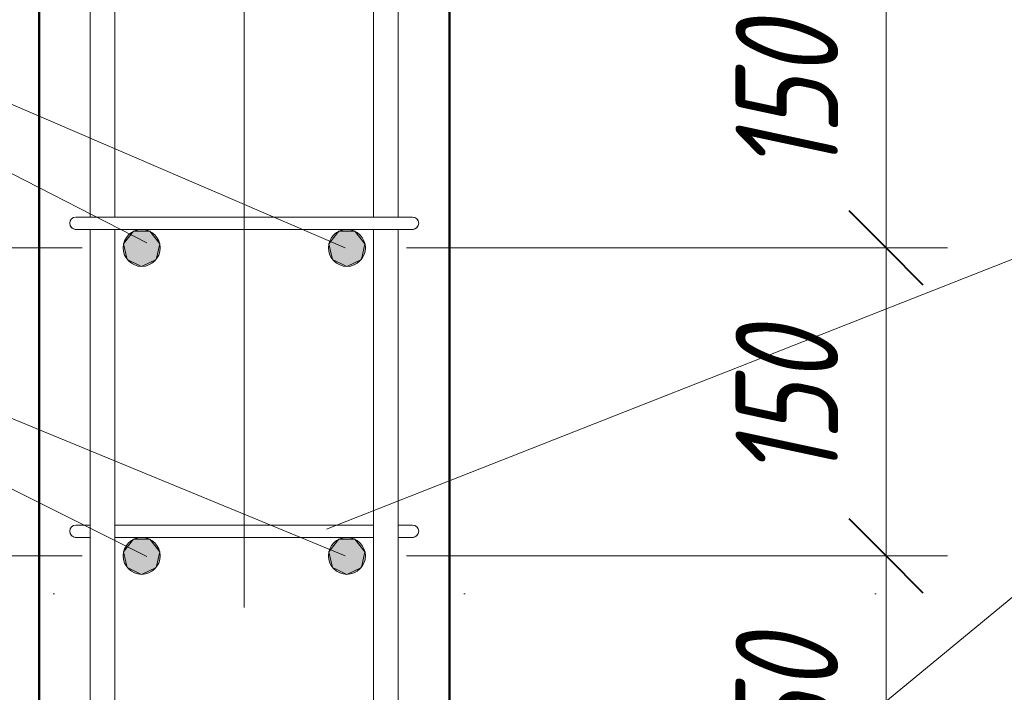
# Model space of a CAD drawing. Header units: millimetres. Extents: x 31181 to 43787, y -118926 to 7424.
# Tile 10 of 35: x 32391 to 32870, y 385 to 712. Entities that reach past the tile are written whole.
import ezdxf

# ---------------------------------------------------------------- set-up
doc = ezdxf.new("R2010")
doc.units = ezdxf.units.MM
for name, pattern in [('ADSK_Линия разреза', [400, 0, -200, 0, -200]), ('ADSK_Линия сетки', [500, 400, -50, 0, -50]), ('ADSK_Пунктирная_п5', [100, 0, -100])]:
    doc.linetypes.add(name, pattern=pattern)
for name, color, linetype, lineweight in [('A-____-____-DIMS', 211, 'Continuous', 9), ('A-____-____-DIMS-20', 211, 'Continuous', 9), ('G-____-____-SYMB', 111, 'ADSK_Пунктирная_п5', 20), ('S-COLS-____-MCUT', 52, 'Continuous', 50), ('S-GRID-____-OTLN', 1, 'Continuous', 9), ('S-RBAR-____-IDEN', 171, 'Continuous', 20), ('S-RBAR-____-MCUT', 171, 'Continuous', 20), ('S-RBAR-____-OTLN', 171, 'Continuous', 100)]:
    doc.layers.add(name, color=color, linetype=linetype, lineweight=lineweight)
doc.styles.add('GOST Common_I_2', font='GOST_Common Italic.ttf', dxfattribs={"width": 0.8, "height": 50})
doc.dimstyles.new('ADSK_Округление_5мм__Узкий__1', dxfattribs={"dimscale": 304.8, "dimtxt": 0.164979, "dimasz": 0.11811, "dimexe": 0.098425, "dimexo": 0.000215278, "dimgap": 0.026247, "dimtad": 1, "dimdec": 0, "dimlfac": 304.8, "dimrnd": 5, "dimdsep": 46, "dimtxsty": 'GOST Common_I_2', "dimblk1": 'OBLIQUE', "dimblk2": 'OBLIQUE', "dimsah": 1, "dimcen": 0.09, "dimdle": 0.098425, "dimazin": 0, "dimtfac": 1, "dimtdec": 4, "dimtix": 1, "dimtmove": 0, "dimatfit": 3, "dimfxl": 1, "dimtvp": 1, "dimtfill": 1, "dimtolj": 1, "dimtzin": 0, "dimlwd": 20, "dimlwe": 20, "dimarcsym": 2})

# ---------------------------------------------------------------- blocks, each defined once
blk = doc.blocks.new('DIMBLOCK6-КЖ1_ПЭ_ВЭ1_Армирование_Пилоны_Пм-1_3')
at = {"layer": 'A-____-____-DIMS-20', "lineweight": 40}
for p, q in [((32812.66, 451), (32794.66, 469)), ((32812.66, 451), (32830.66, 433)), ((32812.66, 301), (32794.66, 319)), ((32812.66, 301), (32830.66, 283))]:
    blk.add_line(p, q, dxfattribs=at)
at = {"layer": 'A-____-____-DIMS-20', "lineweight": 20}
for p, q in [((32812.66, 451), (32579, 451)), ((32812.66, 301), (32812.66, 451)), ((32812.66, 451), (32842.66, 451)), ((32812.66, 301), (32579, 301)), ((32812.66, 301), (32842.66, 301))]:
    blk.add_line(p, q, dxfattribs=at)
at = {"layer": 'A-____-____-DIMS-20', "color": 0, "lineweight": 20, "insert": (32739.32, 337.65), "char_height": 50, "width": 92.0485, "attachment_point": 1, "rotation": 90, "line_spacing_factor": 1.022761, "style": 'GOST Common_I_2', "bg_fill": 3, "box_fill_scale": 1.25, "bg_fill_color": 256, "bg_fill_true_color": 13158600, "bg_fill_transparency": 0}
blk.add_mtext('150', dxfattribs=at)
blk = doc.blocks.new('_Oblique')
at = {"color": 0, "linetype": 'ByBlock', "lineweight": -2}
blk.add_line((-0.5, -0.5), (0.5, 0.5), dxfattribs=at)
blk = doc.blocks.new('DIMBLOCK7-КЖ1_ПЭ_ВЭ1_Армирование_Пилоны_Пм-1_3')
at = {"layer": 'A-____-____-DIMS-20', "lineweight": 40}
for p, q in [((32812.66, 601), (32794.66, 619)), ((32812.66, 601), (32830.66, 583)), ((32812.66, 451), (32794.66, 469)), ((32812.66, 451), (32830.66, 433))]:
    blk.add_line(p, q, dxfattribs=at)
at = {"layer": 'A-____-____-DIMS-20', "lineweight": 20}
for p, q in [((32812.66, 601), (32579, 601)), ((32812.66, 451), (32812.66, 601)), ((32812.66, 601), (32842.66, 601)), ((32812.66, 451), (32579, 451)), ((32812.66, 451), (32842.66, 451))]:
    blk.add_line(p, q, dxfattribs=at)
at = {"layer": 'A-____-____-DIMS-20', "color": 0, "lineweight": 20, "insert": (32739.32, 487.65), "char_height": 50, "width": 92.0485, "attachment_point": 1, "rotation": 90, "line_spacing_factor": 1.022761, "style": 'GOST Common_I_2', "bg_fill": 3, "box_fill_scale": 1.25, "bg_fill_color": 256, "bg_fill_true_color": 13158600, "bg_fill_transparency": 0}
blk.add_mtext('150', dxfattribs=at)
blk = doc.blocks.new('DIMBLOCK8-КЖ1_ПЭ_ВЭ1_Армирование_Пилоны_Пм-1_3')
at = {"layer": 'A-____-____-DIMS-20', "lineweight": 40}
for p, q in [((32812.66, 749), (32794.66, 767)), ((32812.66, 749), (32830.66, 731)), ((32812.66, 601), (32794.66, 619)), ((32812.66, 601), (32830.66, 583))]:
    blk.add_line(p, q, dxfattribs=at)
at = {"layer": 'A-____-____-DIMS-20', "lineweight": 20}
for p, q in [((32812.66, 749), (32581, 749)), ((32812.66, 601), (32812.66, 749)), ((32812.66, 749), (32842.66, 749)), ((32812.66, 601), (32579, 601)), ((32812.66, 601), (32842.66, 601))]:
    blk.add_line(p, q, dxfattribs=at)
at = {"layer": 'A-____-____-DIMS-20', "color": 0, "lineweight": 20, "insert": (32739.32, 636.65), "char_height": 50, "width": 92.0485, "attachment_point": 1, "rotation": 90, "line_spacing_factor": 1.022761, "style": 'GOST Common_I_2', "bg_fill": 3, "box_fill_scale": 1.25, "bg_fill_color": 256, "bg_fill_true_color": 13158600, "bg_fill_transparency": 0}
blk.add_mtext('150', dxfattribs=at)
blk = doc.blocks.new('DIMBLOCK17-КЖ1_ПЭ_ВЭ1_Армирование_Пилоны_Пм-1_3')
at = {"layer": 'A-____-____-DIMS-20', "lineweight": 40}
for p, q in [((32251.61, 451), (32233.61, 469)), ((32251.61, 451), (32269.61, 433)), ((32251.61, 301), (32233.61, 319)), ((32251.61, 301), (32269.61, 283))]:
    blk.add_line(p, q, dxfattribs=at)
at = {"layer": 'A-____-____-DIMS-20', "lineweight": 20}
for p, q in [((32251.61, 451), (32221.61, 451)), ((32251.61, 301), (32251.61, 451)), ((32251.61, 451), (32421, 451)), ((32251.61, 301), (32221.61, 301)), ((32251.61, 301), (32421, 301))]:
    blk.add_line(p, q, dxfattribs=at)
at = {"layer": 'A-____-____-DIMS-20', "color": 0, "lineweight": 20, "insert": (32178.27, 337.65), "char_height": 50, "width": 92.0485, "attachment_point": 1, "rotation": 90, "line_spacing_factor": 1.022761, "style": 'GOST Common_I_2', "bg_fill": 3, "box_fill_scale": 1.25, "bg_fill_color": 256, "bg_fill_true_color": 13158600, "bg_fill_transparency": 0}
blk.add_mtext('150', dxfattribs=at)
blk = doc.blocks.new('DIMBLOCK18-КЖ1_ПЭ_ВЭ1_Армирование_Пилоны_Пм-1_3')
at = {"layer": 'A-____-____-DIMS-20', "lineweight": 40}
for p, q in [((32251.61, 601), (32233.61, 619)), ((32251.61, 601), (32269.61, 583)), ((32251.61, 451), (32233.61, 469)), ((32251.61, 451), (32269.61, 433))]:
    blk.add_line(p, q, dxfattribs=at)
at = {"layer": 'A-____-____-DIMS-20', "lineweight": 20}
for p, q in [((32251.61, 601), (32221.61, 601)), ((32251.61, 451), (32251.61, 601)), ((32251.61, 601), (32421, 601)), ((32251.61, 451), (32221.61, 451)), ((32251.61, 451), (32421, 451))]:
    blk.add_line(p, q, dxfattribs=at)
at = {"layer": 'A-____-____-DIMS-20', "color": 0, "lineweight": 20, "insert": (32178.27, 487.65), "char_height": 50, "width": 92.0485, "attachment_point": 1, "rotation": 90, "line_spacing_factor": 1.022761, "style": 'GOST Common_I_2', "bg_fill": 3, "box_fill_scale": 1.25, "bg_fill_color": 256, "bg_fill_true_color": 13158600, "bg_fill_transparency": 0}
blk.add_mtext('150', dxfattribs=at)
blk = doc.blocks.new('DIMBLOCK19-КЖ1_ПЭ_ВЭ1_Армирование_Пилоны_Пм-1_3')
at = {"layer": 'A-____-____-DIMS-20', "lineweight": 40}
for p, q in [((32251.61, 749), (32233.61, 767)), ((32251.61, 749), (32269.61, 731)), ((32251.61, 601), (32233.61, 619)), ((32251.61, 601), (32269.61, 583))]:
    blk.add_line(p, q, dxfattribs=at)
at = {"layer": 'A-____-____-DIMS-20', "lineweight": 20}
for p, q in [((32251.61, 749), (32221.61, 749)), ((32251.61, 601), (32251.61, 749)), ((32251.61, 749), (32419, 749)), ((32251.61, 601), (32221.61, 601)), ((32251.61, 601), (32421, 601))]:
    blk.add_line(p, q, dxfattribs=at)
at = {"layer": 'A-____-____-DIMS-20', "color": 0, "lineweight": 20, "insert": (32178.27, 636.65), "char_height": 50, "width": 92.0485, "attachment_point": 1, "rotation": 90, "line_spacing_factor": 1.022761, "style": 'GOST Common_I_2', "bg_fill": 3, "box_fill_scale": 1.25, "bg_fill_color": 256, "bg_fill_true_color": 13158600, "bg_fill_transparency": 0}
blk.add_mtext('150', dxfattribs=at)
blk = doc.blocks.new('DIMBLOCK29-КЖ1_ПЭ_ВЭ1_Армирование_Пилоны_Пм-1_3')
at = {"layer": 'A-____-____-DIMS-20', "lineweight": 20}
for p, q in [((33008.88, 1030), (33008.88, 0)), ((33008.88, 1000), (32620, 1000)), ((33008.88, 1000), (33038.88, 1000)), ((33008.88, 0), (32978.88, 0)), ((33008.88, 0), (33014.33, 0))]:
    blk.add_line(p, q, dxfattribs=at)
at = {"layer": 'A-____-____-DIMS-20', "lineweight": 40}
for p, q in [((33008.88, 1000), (32990.88, 1018)), ((33008.88, 1000), (33026.88, 982)), ((33008.88, 0), (32990.88, 18)), ((33008.88, 0), (33026.88, -18))]:
    blk.add_line(p, q, dxfattribs=at)
at = {"layer": 'A-____-____-DIMS-20', "color": 0, "lineweight": 20, "insert": (32935.54, 447.58), "char_height": 50, "width": 125.7996, "attachment_point": 1, "rotation": 90, "line_spacing_factor": 1.022761, "style": 'GOST Common_I_2', "bg_fill": 3, "box_fill_scale": 1.25, "bg_fill_color": 256, "bg_fill_true_color": 13158600, "bg_fill_transparency": 0}
blk.add_mtext('1000', dxfattribs=at)

msp = doc.modelspace()

# ---------------------------------------------------------------- hatches: boundary and pattern name
at = {"layer": 'S-RBAR-____-MCUT'}
h = msp.add_hatch(color=256, dxfattribs=at)
edge = h.paths.add_edge_path()
edge.add_arc((32450.0001, 600.9997), 9, 0, 360)
h = msp.add_hatch(color=256, dxfattribs=at)
edge = h.paths.add_edge_path()
edge.add_arc((32550.0001, 600.9997), 9, 0, 360)
for points in [[(32450.0001, 591.9997), (32457.0366, 595.3883), (32458.7745, 603.0023), (32453.9051, 609.1084), (32446.0952, 609.1084), (32441.2258, 603.0023), (32442.9636, 595.3883)], [(32550.0001, 591.9997), (32557.0366, 595.3883), (32558.7745, 603.0023), (32553.9051, 609.1084), (32546.0952, 609.1084), (32541.2258, 603.0023), (32542.9636, 595.3883)], [(32450.0001, 441.9997), (32457.0366, 445.3883), (32458.7745, 453.0023), (32453.9051, 459.1084), (32446.0952, 459.1084), (32441.2258, 453.0023), (32442.9636, 445.3883), (32445.4479, 444.1919)], [(32550.0001, 441.9997), (32557.0366, 445.3883), (32558.7745, 453.0023), (32553.9051, 459.1084), (32546.0952, 459.1084), (32541.2258, 453.0023), (32542.9636, 445.3883), (32545.4479, 444.1919)]]:
    msp.add_hatch(color=256, dxfattribs=at).paths.add_polyline_path(points)
h = msp.add_hatch(color=256, dxfattribs=at)
edge = h.paths.add_edge_path()
edge.add_arc((32450.0001, 450.9997), 9, 0, 360)
h = msp.add_hatch(color=256, dxfattribs=at)
edge = h.paths.add_edge_path()
edge.add_arc((32550.0001, 450.9997), 9, 0, 360)

# ---------------------------------------------------------------- linework, layer by layer
at = {"layer": 'G-____-____-SYMB', "linetype": 'ADSK_Линия разреза'}
msp.add_line((33607.8622, 432.5864), (31254.9875, 432.5864), dxfattribs=at)
at = {"layer": 'S-COLS-____-MCUT'}
for p, q in [((32400, 999.9997), (32400, -250.0003)), ((32600, -250.0003), (32600, 999.9997))]:
    msp.add_line(p, q, dxfattribs=at)
at = {"layer": 'S-GRID-____-OTLN', "linetype": 'ADSK_Линия сетки'}
msp.add_line((32500, 1826.1293), (32500, -1053.4596), dxfattribs=at)
at = {"layer": 'S-RBAR-____-MCUT'}
for p, q in [((32446.0952, 609.1084), (32441.2258, 603.0023)), ((32453.9051, 609.1084), (32446.0952, 609.1084)), ((32458.7745, 603.0023), (32453.9051, 609.1084)), ((32546.0952, 609.1084), (32541.2258, 603.0023)), ((32553.9051, 609.1084), (32546.0952, 609.1084)), ((32558.7745, 603.0023), (32553.9051, 609.1084)), ((32441.2258, 603.0023), (32442.9636, 595.3883)), ((32457.0366, 595.3883), (32458.7745, 603.0023)), ((32541.2258, 603.0023), (32542.9636, 595.3883)), ((32557.0366, 595.3883), (32558.7745, 603.0023)), ((32442.9636, 595.3883), (32450.0001, 591.9997)), ((32450.0001, 591.9997), (32457.0366, 595.3883)), ((32542.9636, 595.3883), (32550.0001, 591.9997)), ((32550.0001, 591.9997), (32557.0366, 595.3883)), ((32446.0952, 459.1084), (32441.2258, 453.0023)), ((32453.9051, 459.1084), (32446.0952, 459.1084)), ((32458.7745, 453.0023), (32453.9051, 459.1084)), ((32546.0952, 459.1084), (32541.2258, 453.0023)), ((32553.9051, 459.1084), (32546.0952, 459.1084)), ((32558.7745, 453.0023), (32553.9051, 459.1084)), ((32441.2258, 453.0023), (32442.9636, 445.3883)), ((32457.0366, 445.3883), (32458.7745, 453.0023)), ((32541.2258, 453.0023), (32542.9636, 445.3883)), ((32557.0366, 445.3883), (32558.7745, 453.0023)), ((32442.9636, 445.3883), (32445.4479, 444.1919)), ((32445.4479, 444.1919), (32450.0001, 441.9997)), ((32450.0001, 441.9997), (32457.0366, 445.3883)), ((32542.9636, 445.3883), (32545.4479, 444.1919)), ((32545.4479, 444.1919), (32550.0001, 441.9997)), ((32550.0001, 441.9997), (32557.0366, 445.3883))]:
    msp.add_line(p, q, dxfattribs=at)
for centre in [(32450.0001, 600.9997), (32550.0001, 600.9997), (32450.0001, 450.9997), (32550.0001, 450.9997)]:
    msp.add_circle(centre, 9, dxfattribs=at)
at = {"layer": 'S-RBAR-____-OTLN', "lineweight": 20}
for p, q in [((32424.9814, 615.9997), (32424.9814, 934.0911)), ((32436.9814, 615.9997), (32436.9814, 934.0911)), ((32562.9814, 934.0911), (32562.9814, 615.9997)), ((32574.9814, 934.0911), (32574.9814, 615.9997)), ((32436.0001, 615.9997), (32418.0001, 615.9997)), ((32436.0001, 615.9997), (32564.0001, 615.9997)), ((32582.0001, 615.9997), (32564.0001, 615.9997)), ((32436.0001, 609.9997), (32418.0001, 609.9997)), ((32424.9814, 315.9997), (32424.9814, 609.9997)), ((32436.0001, 609.9997), (32564.0001, 609.9997)), ((32436.9814, 315.9997), (32436.9814, 609.9997)), ((32562.9814, 609.9997), (32562.9814, 315.9997)), ((32582.0001, 609.9997), (32564.0001, 609.9997)), ((32574.9814, 609.9997), (32574.9814, 315.9997)), ((32424.6263, 465.9997), (32417.9929, 465.9997)), ((32436.9814, 465.9997), (32562.9814, 465.9997)), ((32581.9929, 465.9997), (32575.1484, 465.9997)), ((32424.8155, 459.9997), (32417.9929, 459.9997)), ((32436.9814, 459.9997), (32562.9814, 459.9997)), ((32581.9929, 459.9997), (32575.3339, 459.9997))]:
    msp.add_line(p, q, dxfattribs=at)
for centre, start, end in [((32418.0001, 612.9997), 90, 270), ((32418.0001, 612.9997), 90, 270), ((32418.0001, 612.9997), 120, 150), ((32418.0001, 612.9997), 120, 150), ((32418.0001, 612.9997), 120, 150), ((32418.0001, 612.9997), 120, 150), ((32418.0001, 612.9997), 120, 150), ((32418.0001, 612.9997), 120, 150), ((32418.0001, 612.9997), 120, 150), ((32418.0001, 612.9997), 120, 150), ((32418.0001, 612.9997), 120, 150), ((32418.0001, 612.9997), 120, 150), ((32418.0001, 612.9997), 120, 150), ((32418.0001, 612.9997), 120, 150), ((32418.0001, 612.9997), 120, 150), ((32418.0001, 612.9997), 120, 150), ((32418.0001, 612.9997), 120, 150), ((32418.0001, 612.9997), 120, 150), ((32418.0001, 612.9997), 120, 150), ((32418.0001, 612.9997), 120, 150), ((32582.0001, 612.9997), 270, 90), ((32582.0001, 612.9997), 270, 90), ((32582.0001, 612.9997), 32.094938, 60), ((32582.0001, 612.9997), 32.094938, 60), ((32582.0001, 612.9997), 32.094938, 60), ((32582.0001, 612.9997), 32.094938, 60), ((32582.0001, 612.9997), 32.094938, 60), ((32582.0001, 612.9997), 32.094938, 60), ((32582.0001, 612.9997), 32.094938, 60), ((32582.0001, 612.9997), 32.094938, 60), ((32582.0001, 612.9997), 32.094938, 60), ((32582.0001, 612.9997), 32.094938, 60), ((32582.0001, 612.9997), 32.094938, 60), ((32582.0001, 612.9997), 32.094938, 60), ((32582.0001, 612.9997), 32.094938, 60), ((32582.0001, 612.9997), 32.094938, 60), ((32582.0001, 612.9997), 32.094938, 60), ((32582.0001, 612.9997), 32.094938, 60), ((32582.0001, 612.9997), 32.094938, 60), ((32582.0001, 612.9997), 32.094938, 60), ((32418.0001, 612.9997), 210, 240), ((32418.0001, 612.9997), 210, 240), ((32418.0001, 612.9997), 210, 240), ((32418.0001, 612.9997), 210, 240), ((32418.0001, 612.9997), 210, 240), ((32418.0001, 612.9997), 210, 240), ((32418.0001, 612.9997), 210, 240), ((32418.0001, 612.9997), 210, 240), ((32418.0001, 612.9997), 210, 240), ((32418.0001, 612.9997), 210, 240), ((32418.0001, 612.9997), 210, 240), ((32418.0001, 612.9997), 210, 240), ((32418.0001, 612.9997), 210, 240), ((32418.0001, 612.9997), 210, 240), ((32418.0001, 612.9997), 210, 240), ((32418.0001, 612.9997), 210, 240), ((32418.0001, 612.9997), 210, 240), ((32418.0001, 612.9997), 210, 240), ((32418.0001, 612.9997), 255, 270), ((32418.0001, 612.9997), 255, 270), ((32418.0001, 612.9997), 255, 270), ((32418.0001, 612.9997), 255, 270), ((32418.0001, 612.9997), 255, 270), ((32418.0001, 612.9997), 255, 270), ((32418.0001, 612.9997), 255, 270), ((32418.0001, 612.9997), 255, 270), ((32418.0001, 612.9997), 255, 270), ((32418.0001, 612.9997), 255, 270), ((32418.0001, 612.9997), 255, 270), ((32418.0001, 612.9997), 255, 270), ((32418.0001, 612.9997), 255, 270), ((32418.0001, 612.9997), 255, 270), ((32418.0001, 612.9997), 255, 270), ((32418.0001, 612.9997), 255, 270), ((32418.0001, 612.9997), 255, 270), ((32418.0001, 612.9997), 255, 270), ((32582.0001, 612.9997), 270, 285), ((32582.0001, 612.9997), 270, 285), ((32582.0001, 612.9997), 270, 285), ((32582.0001, 612.9997), 270, 285), ((32582.0001, 612.9997), 270, 285), ((32582.0001, 612.9997), 270, 285), ((32582.0001, 612.9997), 270, 285), ((32582.0001, 612.9997), 270, 285), ((32582.0001, 612.9997), 270, 285), ((32582.0001, 612.9997), 270, 285), ((32582.0001, 612.9997), 270, 285), ((32582.0001, 612.9997), 270, 285), ((32582.0001, 612.9997), 270, 285), ((32582.0001, 612.9997), 270, 285), ((32582.0001, 612.9997), 270, 285), ((32582.0001, 612.9997), 270, 285), ((32582.0001, 612.9997), 270, 285), ((32582.0001, 612.9997), 270, 285), ((32582.0001, 612.9997), 300, 330), ((32582.0001, 612.9997), 300, 330), ((32582.0001, 612.9997), 300, 330), ((32582.0001, 612.9997), 300, 330), ((32582.0001, 612.9997), 300, 330), ((32582.0001, 612.9997), 300, 330), ((32582.0001, 612.9997), 300, 330), ((32582.0001, 612.9997), 300, 330), ((32582.0001, 612.9997), 300, 330), ((32582.0001, 612.9997), 300, 330), ((32582.0001, 612.9997), 300, 330), ((32582.0001, 612.9997), 300, 330), ((32582.0001, 612.9997), 300, 330), ((32582.0001, 612.9997), 300, 330), ((32582.0001, 612.9997), 300, 330), ((32582.0001, 612.9997), 300, 330), ((32582.0001, 612.9997), 300, 330), ((32582.0001, 612.9997), 300, 330), ((32417.9929, 462.9997), 90, 270), ((32417.9929, 462.9997), 90, 270), ((32417.9929, 462.9997), 120, 150), ((32417.9929, 462.9997), 120, 150), ((32417.9929, 462.9997), 120, 150), ((32417.9929, 462.9997), 120, 150), ((32417.9929, 462.9997), 120, 150), ((32417.9929, 462.9997), 120, 150), ((32417.9929, 462.9997), 120, 150), ((32417.9929, 462.9997), 120, 150), ((32417.9929, 462.9997), 120, 150), ((32417.9929, 462.9997), 120, 150), ((32417.9929, 462.9997), 120, 150), ((32417.9929, 462.9997), 120, 150), ((32417.9929, 462.9997), 120, 150), ((32417.9929, 462.9997), 120, 150), ((32417.9929, 462.9997), 120, 150), ((32417.9929, 462.9997), 120, 150), ((32417.9929, 462.9997), 120, 150), ((32417.9929, 462.9997), 120, 150), ((32581.9929, 462.9997), 270, 90), ((32581.9929, 462.9997), 270, 90), ((32581.9929, 462.9997), 30, 60), ((32581.9929, 462.9997), 30, 60), ((32581.9929, 462.9997), 30, 60), ((32581.9929, 462.9997), 30, 60), ((32581.9929, 462.9997), 30, 60), ((32581.9929, 462.9997), 30, 60), ((32581.9929, 462.9997), 30, 60), ((32581.9929, 462.9997), 30, 60), ((32581.9929, 462.9997), 30, 60), ((32581.9929, 462.9997), 30, 60), ((32581.9929, 462.9997), 30, 60), ((32581.9929, 462.9997), 30, 60), ((32581.9929, 462.9997), 30, 60), ((32581.9929, 462.9997), 30, 60), ((32581.9929, 462.9997), 30, 60), ((32581.9929, 462.9997), 30, 60), ((32581.9929, 462.9997), 30, 60), ((32581.9929, 462.9997), 30, 60), ((32417.9929, 462.9997), 210, 240), ((32417.9929, 462.9997), 210, 240), ((32417.9929, 462.9997), 210, 240), ((32417.9929, 462.9997), 210, 240), ((32417.9929, 462.9997), 210, 240), ((32417.9929, 462.9997), 210, 240), ((32417.9929, 462.9997), 210, 240), ((32417.9929, 462.9997), 210, 240), ((32417.9929, 462.9997), 210, 240), ((32417.9929, 462.9997), 210, 240), ((32417.9929, 462.9997), 210, 240), ((32417.9929, 462.9997), 210, 240), ((32417.9929, 462.9997), 210, 240), ((32417.9929, 462.9997), 210, 240), ((32417.9929, 462.9997), 210, 240), ((32417.9929, 462.9997), 210, 240), ((32417.9929, 462.9997), 210, 240), ((32417.9929, 462.9997), 210, 240), ((32581.9929, 462.9997), 300, 330), ((32581.9929, 462.9997), 300, 330), ((32581.9929, 462.9997), 300, 330), ((32581.9929, 462.9997), 300, 330), ((32581.9929, 462.9997), 300, 330), ((32581.9929, 462.9997), 300, 330), ((32581.9929, 462.9997), 300, 330), ((32581.9929, 462.9997), 300, 330), ((32581.9929, 462.9997), 300, 330), ((32581.9929, 462.9997), 300, 330), ((32581.9929, 462.9997), 300, 330), ((32581.9929, 462.9997), 300, 330), ((32581.9929, 462.9997), 300, 330), ((32581.9929, 462.9997), 300, 330), ((32581.9929, 462.9997), 300, 330), ((32581.9929, 462.9997), 300, 330), ((32581.9929, 462.9997), 300, 330), ((32581.9929, 462.9997), 300, 330), ((32417.9929, 462.9997), 255, 270), ((32417.9929, 462.9997), 255, 270), ((32417.9929, 462.9997), 255, 270), ((32417.9929, 462.9997), 255, 270), ((32417.9929, 462.9997), 255, 270), ((32417.9929, 462.9997), 255, 270), ((32417.9929, 462.9997), 255, 270), ((32417.9929, 462.9997), 255, 270), ((32417.9929, 462.9997), 255, 270), ((32417.9929, 462.9997), 255, 270), ((32417.9929, 462.9997), 255, 270), ((32417.9929, 462.9997), 255, 270), ((32417.9929, 462.9997), 255, 270), ((32417.9929, 462.9997), 255, 270), ((32417.9929, 462.9997), 255, 270), ((32417.9929, 462.9997), 255, 270), ((32417.9929, 462.9997), 255, 270), ((32417.9929, 462.9997), 255, 270), ((32581.9929, 462.9997), 270, 285), ((32581.9929, 462.9997), 270, 285), ((32581.9929, 462.9997), 270, 285), ((32581.9929, 462.9997), 270, 285), ((32581.9929, 462.9997), 270, 285), ((32581.9929, 462.9997), 270, 285), ((32581.9929, 462.9997), 270, 285), ((32581.9929, 462.9997), 270, 285), ((32581.9929, 462.9997), 270, 285), ((32581.9929, 462.9997), 270, 285), ((32581.9929, 462.9997), 270, 285), ((32581.9929, 462.9997), 270, 285), ((32581.9929, 462.9997), 270, 285), ((32581.9929, 462.9997), 270, 285), ((32581.9929, 462.9997), 270, 285), ((32581.9929, 462.9997), 270, 285), ((32581.9929, 462.9997), 270, 285), ((32581.9929, 462.9997), 270, 285)]:
    msp.add_arc(centre, 3, start, end, dxfattribs=at)

# ---------------------------------------------------------------- next in the draw order: dimensions: what is measured, and where the dimension line sits
at = {"layer": 'A-____-____-DIMS', "lineweight": 20}
for base, p1, p2, picture, middle in [((32251.6106, 450.9997), (32441.0001, 300.9997), (32441.0001, 450.9997), 'DIMBLOCK17-КЖ1_ПЭ_ВЭ1_Армирование_Пилоны_Пм-1_3', (32218.2887, 375.9997)), ((32812.6622, 450.9997), (32559.0001, 300.9997), (32559.0001, 450.9997), 'DIMBLOCK6-КЖ1_ПЭ_ВЭ1_Армирование_Пилоны_Пм-1_3', (32779.3403, 375.9997))]:
    dim = msp.add_linear_dim(base=base, p1=p1, p2=p2, angle=90, dimstyle='ADSK_Округление_5мм__Узкий__1', override={"dimpost": '<>', "dimfxl": 150}, dxfattribs=at)
    dim.commit()
    dim.dimension.update_dxf_attribs({"geometry": picture, "text_midpoint": middle})

# ---------------------------------------------------------------- next in the draw order: dimensions: what is measured, and where the dimension line sits
for base, p1, p2, picture, middle in [((32251.6106, 600.9997), (32441.0001, 450.9997), (32441.0001, 600.9997), 'DIMBLOCK18-КЖ1_ПЭ_ВЭ1_Армирование_Пилоны_Пм-1_3', (32218.2887, 525.9997)), ((32812.6622, 600.9997), (32559.0001, 450.9997), (32559.0001, 600.9997), 'DIMBLOCK7-КЖ1_ПЭ_ВЭ1_Армирование_Пилоны_Пм-1_3', (32779.3403, 525.9997))]:
    dim = msp.add_linear_dim(base=base, p1=p1, p2=p2, angle=90, dimstyle='ADSK_Округление_5мм__Узкий__1', override={"dimpost": '<>', "dimfxl": 150}, dxfattribs=at)
    dim.commit()
    dim.dimension.update_dxf_attribs({"geometry": picture, "text_midpoint": middle})

# ---------------------------------------------------------------- next in the draw order: dimensions: what is measured, and where the dimension line sits
for base, p1, p2, picture, middle in [((32251.6106, 748.9997), (32441.0001, 600.9997), (32439.0001, 748.9997), 'DIMBLOCK19-КЖ1_ПЭ_ВЭ1_Армирование_Пилоны_Пм-1_3', (32218.6106, 674.9997)), ((32812.6622, 748.9997), (32559.0001, 600.9997), (32561.0001, 748.9997), 'DIMBLOCK8-КЖ1_ПЭ_ВЭ1_Армирование_Пилоны_Пм-1_3', (32779.6622, 674.9997))]:
    dim = msp.add_linear_dim(base=base, p1=p1, p2=p2, angle=90, dimstyle='ADSK_Округление_5мм__Узкий__1', override={"dimpost": '<>', "dimfxl": 148.013513}, dxfattribs=at)
    dim.commit()
    dim.dimension.update_dxf_attribs({"geometry": picture, "text_midpoint": middle})

# ---------------------------------------------------------------- next in the draw order: linework, layer by layer
at = {"layer": 'S-RBAR-____-IDEN'}
for p, q in [((32549.2197, 600.9997), (31968.4541, 850.847)), ((32452.5139, 603.3891), (31968.4541, 850.847)), ((32549.2197, 450.9997), (31991.9302, 680.5519)), ((32452.5139, 450.6196), (31991.9302, 680.5519))]:
    msp.add_line(p, q, dxfattribs=at)

# ---------------------------------------------------------------- next in the draw order: dimensions: what is measured, and where the dimension line sits
at = {"layer": 'A-____-____-DIMS', "lineweight": 20}
dim = msp.add_linear_dim(base=(33008.8786, 0), p1=(32600, 999.9997), p2=(33034.3344, 0), angle=90, dimstyle='ADSK_Округление_5мм__Узкий__1', override={"dimpost": '<>', "dimfxl": 1090.25029}, dxfattribs=at)
dim.commit()
dim.dimension.update_dxf_attribs({"geometry": 'DIMBLOCK29-КЖ1_ПЭ_ВЭ1_Армирование_Пилоны_Пм-1_3', "text_midpoint": (32975.8786, 499.9998)})

# ---------------------------------------------------------------- next in the draw order: linework, layer by layer
at = {"layer": 'S-RBAR-____-IDEN'}
for p in [(32540.107, 463.9766), (32549.1071, 162.9997)]:
    msp.add_line(p, (33255.9284, 745.6129), dxfattribs=at)

doc.saveas('drawing.dxf')
